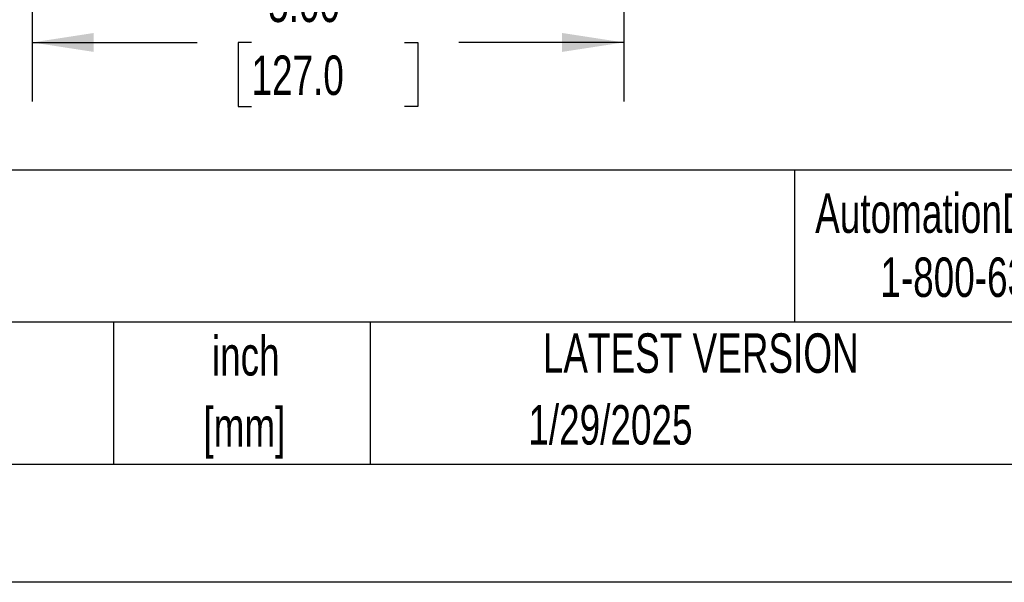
# Model space of a CAD drawing. Header units: inches. Extents: x 0 to 44, y 0 to 34.
# Tile 12 of 25: x 31.2 to 39.5, y 0 to 4.8. Entities that reach past the tile are written whole.
import ezdxf

# ---------------------------------------------------------------- set-up
doc = ezdxf.new("R2010")
doc.units = ezdxf.units.IN
doc.header["$LTSCALE"] = 4
doc.header["$MEASUREMENT"] = 0
doc.linetypes.add('CENTERX2', pattern=[0.8, 0.5, -0.1, 0.1, -0.1])
doc.layers.add('DIMENSIONS', color=140, linetype='Continuous', lineweight=25)
doc.layers.add('TEXT', color=140, linetype='Continuous', lineweight=25)
doc.styles.add('SLDTEXTSTYLE0', font='TXT', dxfattribs={"width": 0.7})
doc.dimstyles.new('SLDDIMSTYLE0', dxfattribs={"dimtxt": 0.339844, "dimasz": 0.52, "dimexe": 0, "dimexo": 0.0625, "dimgap": 0.084961, "dimtad": 0, "dimtih": 1, "dimtoh": 1, "dimrnd": 1e-09, "dimzin": 4, "dimdsep": 46, "dimtxsty": 'SLDTEXTSTYLE0', "dimsah": 1, "dimcen": 0.09, "dimadec": 0, "dimazin": 1, "dimtfac": 1, "dimtofl": 0, "dimtmove": 0, "dimatfit": 3, "dimfxl": 0, "dimfrac": 2, "dimtolj": 1, "dimtzin": 12, "dimarcsym": 0})

# ---------------------------------------------------------------- blocks, each defined once
blk = doc.blocks.new('SW_NOTE_0_1')
at = {"layer": 'TEXT', "color": 0, "linetype": 'CENTERX2', "lineweight": 18, "char_height": 0.33333, "attachment_point": 2, "style": 'SLDTEXTSTYLE0'}
for s, insert in [('inch', (0.5, 0.4297)), ('[mm]', (0.4888, -0.1722))]:
    blk.add_mtext(s, dxfattribs=dict(at, insert=insert))
blk = doc.blocks.new('_D_17')
at = {"layer": 'DIMENSIONS'}
for p, q in [((31.2855, 5.6236), (31.2855, 4.0636)), ((36.2855, 5.6236), (36.2855, 4.0636)), ((31.2855, 4.5636), (32.6788, 4.5636)), ((33.1392, 4.5636), (33.0251, 4.5636)), ((33.0251, 4.5636), (33.0251, 4.0235)), ((34.4318, 4.5636), (34.5459, 4.5636)), ((34.5459, 4.5636), (34.5459, 4.0235)), ((36.2855, 4.5636), (34.8922, 4.5636)), ((33.0251, 4.0235), (33.1392, 4.0235)), ((34.5459, 4.0235), (34.4318, 4.0235))]:
    blk.add_line(p, q, dxfattribs=at)
for points in [[(31.2855, 4.5636), (31.8055, 4.4836), (31.8055, 4.6436)], [(36.2855, 4.5636), (35.7655, 4.6436), (35.7655, 4.4836)]]:
    blk.add_solid(points, dxfattribs=at)
at = {"layer": 'DIMENSIONS', "char_height": 0.33333, "attachment_point": 1, "style": 'SLDTEXTSTYLE0'}
for s, insert in [('5.00', (33.2806, 5.0693)), ('127.0', (33.1392, 4.4531))]:
    blk.add_mtext(s, dxfattribs=dict(at, insert=insert))

msp = doc.modelspace()

# ---------------------------------------------------------------- linework, layer by layer
at = {"color": 7, "linetype": 'Continuous'}
msp.add_line((44.0004, 0.0004), (0.0004, 0.0004), dxfattribs=at)
at = {"layer": 'TEXT'}
for p, q in [((43, 3.4844), (1, 3.4844)), ((37.7284, 3.4844), (37.7284, 2.2)), ((43, 2.2), (1, 2.2)), ((31.9723, 2.2), (31.9723, 1)), ((34.1436, 2.2), (34.1436, 1)), ((1, 1), (43, 1))]:
    msp.add_line(p, q, dxfattribs=at)

# ---------------------------------------------------------------- block references
at = {"layer": 'TEXT', "linetype": 'CENTERX2', "lineweight": 18}
msp.add_blockref('SW_NOTE_0_1', (32.5904, 1.6514), dxfattribs=at)

# ---------------------------------------------------------------- texts
at = {"layer": 'TEXT', "linetype": 'CENTERX2', "lineweight": 18, "style": 'SLDTEXTSTYLE0'}
for s, insert, char_height, attachment_point in [('AutomationDirect.com', (37.9047, 3.2876), 0.333333, 1), ('1-800-633-0405', (38.4554, 2.746), 0.333333, 1), ('LATEST VERSION', (36.9373, 2.1046), 0.333333, 2), ('1/29/2025', (36.1735, 1.4978), 0.33333, 2)]:
    msp.add_mtext(s, dxfattribs=dict(at, insert=insert, char_height=char_height, attachment_point=attachment_point))

# ---------------------------------------------------------------- dimensions: what is measured, and where the dimension line sits
at = {"layer": 'DIMENSIONS'}
dim = msp.add_linear_dim(base=(36.2855, 4.5636), p1=(31.2855, 5.8236), p2=(36.2855, 5.8236), angle=0, dimstyle='SLDDIMSTYLE0', dxfattribs=at)
dim.commit()
dim.dimension.update_dxf_attribs({"geometry": '_D_17', "text_midpoint": (33.7855, 4.5636), "dimtype": 160})

doc.saveas('drawing.dxf')
